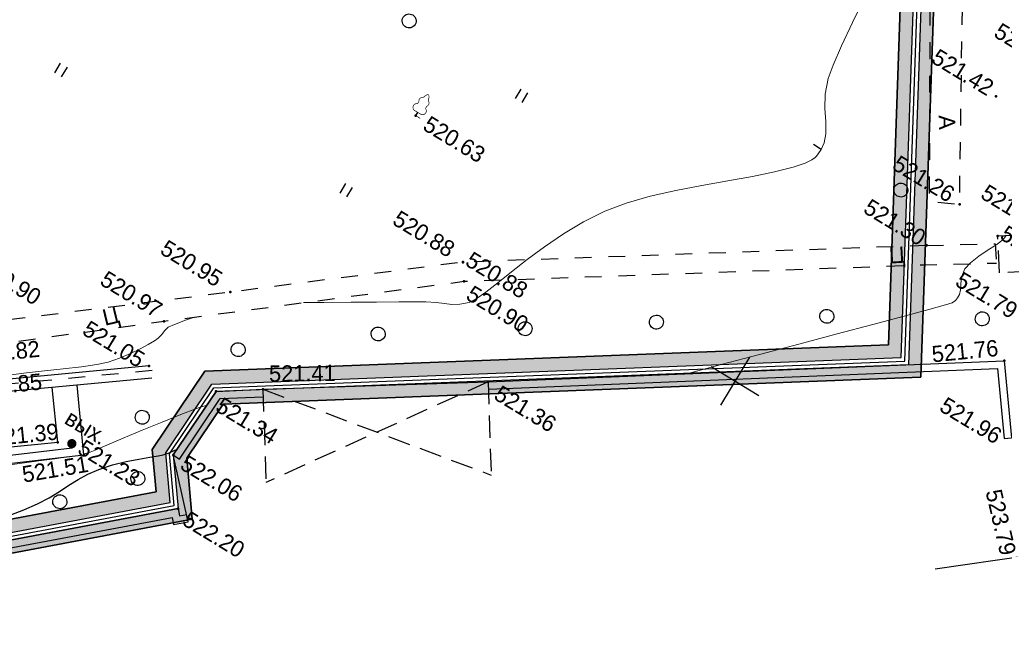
# Model space of a CAD drawing. Header units: millimetres. Extents: x 0 to 1576219, y -334896 to 156638.
# Tile 35 of 63: x 430433 to 483274, y -138936 to -106358. Entities that reach past the tile are written whole.
import ezdxf
from ezdxf import colors
from ezdxf.entities.mleader import LeaderData, LeaderLine
from ezdxf.math import Vec2, Vec3

# ---------------------------------------------------------------- set-up
doc = ezdxf.new("R2010")
doc.units = ezdxf.units.MM
for name, pattern in [('Д_ТРОТ_ТРУБА', [3, 1.5, -1.5]), ('ДОРОГИ_СТРОЯЩ', [9, 8, -1]), ('ЗД_СТР_РАЗВ', [3, 2, -1]), ('НАВЕС_ОПОРЫ', [3, 2, -1])]:
    doc.linetypes.add(name, pattern=pattern)
for name, color, linetype in [('(001) Сетка', 92, 'Continuous'), ('(004) Точки рельефа', 7, 'Continuous'), ('(004a) Точки рельефа (отк.)', 7, 'Continuous'), ('(007) Здания', 7, 'Continuous'), ('(014) Водопровод', 5, 'ИК_Водопровод -------в--------'), ('(022) Возд. Линии', 7, 'Continuous'), ('(025) Дорога', 7, 'Continuous'), ('(028) Гидротехн.', 7, 'Continuous'), ('(031) Горизонтали', 42, 'Continuous'), ('(035) Откосы', 7, 'Continuous'), ('(036) Растительность', 7, 'Continuous'), ('(038) Деревья', 7, 'Continuous'), ('(040) Ограда', 7, 'Continuous'), ('GLUXOY OG', 7, 'Continuous')]:
    doc.layers.add(name, color=color, linetype=linetype)
doc.layers.add('(032) Горизонтали утолщенные', color=32, linetype='Continuous', lineweight=30)
doc.layers.add('(042) Бергштрих', color=32, linetype='Continuous', lineweight=30)
doc.layers.add('К1', color=7, linetype='Continuous', lineweight=40, true_color=0x076e4b)
doc.styles.add('BM-431', font='txt')
doc.styles.add('D-431', font='txt')
doc.styles.add('GOST', font='isocpeur.ttf')
doc.linetypes.add('GAZ_VOZDUSH', pattern='A,1,-2,["~",Standard,S=3,R=0,X=-1.5,Y=-1.5],-1,10', length=14)
doc.linetypes.add('ИК_Водопровод -------в--------', pattern='A,9,-0.6,["В",Standard,S=1.2,R=0,X=0,Y=-0.6],-1.2', length=10.8)
doc.linetypes.add('ОГРАДА_БЕТ', pattern='A,4,["|",Standard,S=0.8,R=0,X=0,Y=-0.8],4', length=8)
doc.linetypes.add('ОГРАДА_ГЛИН', pattern='A,4,["|",Standard,S=0.8,R=0,X=0,Y=-0.8],0.5,["|",Standard,S=0.8,R=0,X=0,Y=-0.8],3.5', length=8)
doc.linetypes.add('ОГРАДА_ИЗГОР', pattern='A,2.5,["|",Standard,S=0.8,R=30,X=0,Y=-0.8],2.5', length=5)
doc.linetypes.add('ОТКОСЫ_НЕУКР', pattern='A,0.5,["|",Standard,S=1.2,R=0,X=0,Y=-1.2],1,["|",Standard,S=0.5,R=0,X=0,Y=-0.5],0.5', length=2)
doc.linetypes.add('ОТКОСЫ_НЕУКР1', pattern='A,0.5,["|",Standard,S=-1.2,R=0,X=0,Y=1.2],1,["|",Standard,S=-0.5,R=0,X=0,Y=0.5],0.5', length=2)

# ---------------------------------------------------------------- blocks, each defined once
blk = doc.blocks.new('d')
at = {"layer": '(038) Деревья'}
blk.add_ellipse((0, 0), major_axis=(0.265, 0.265), ratio=1, start_param=5.497787, end_param=11.780972, dxfattribs=at)
blk = doc.blocks.new('I04010')
for p, q in [((-0.412273, 0.007146), (-0.412273, 1.207146)), ((0.387727, 1.207146), (0.387727, 0.007146))]:
    blk.add_line(p, q)
blk = doc.blocks.new('Setka')
at = {"layer": '(001) Сетка'}
for p, q in [((0, 1.5), (0, -1.5)), ((-1.5, 0), (1.5, 0))]:
    blk.add_line(p, q, dxfattribs=at)
blk = doc.blocks.new('karagach-flat-58')
at = {"layer": '(038) Деревья', "const_width": 0.0375}
for points in [[(-0.208, 1.009, 0.181567), (-0.117, 1.159, 0.303004)], [(0, 1.312, 0.246034), (-0.117, 1.159, 0.489079)], [(0, 1.312, -0.246034), (0.117, 1.159, -0.489079)], [(0.208, 1.009, -0.181567), (0.117, 1.159, -0.303004)], [(-0.315, 0.559, 0.626949), (-0.218, 0.206, 0.702465)], [(-0.315, 0.559, 0.383603), (-0.255, 0.753, 0.352912)], [(-0.208, 1.009, 0.430853), (-0.255, 0.753, 0.548276)], [(0.208, 1.009, -0.430853), (0.255, 0.753, -0.548276)], [(0.315, 0.559, -0.626949), (0.218, 0.206, -0.702465)], [(0.315, 0.559, -0.383603), (0.255, 0.753, -0.352912)]]:
    blk.add_lwpolyline(points, format="xyb", dxfattribs=at)
for points in [[(0, 0.206), (-0.218, 0.206)], [(0, 0), (0, 0.206)], [(0, 0.206), (0.218, 0.206)], [(0, 0), (0.281, 0)]]:
    blk.add_lwpolyline(points, dxfattribs=at)
at = {"layer": '(038) Деревья'}
blk.add_lwpolyline([(0, 0), (0, 0.206)], dxfattribs=at)
blk = doc.blocks.new('A$C05d28b1e')
at = {"layer": '(014) Водопровод', "linetype": 'ByBlock'}
h = blk.add_hatch(color=0, dxfattribs=at)
edge = h.paths.add_edge_path()
edge.add_arc((-44342, -33518), 250, 0, 360)
at = {"layer": '(004) Точки рельефа', "color": 7, "linetype": 'ByBlock', "lineweight": -2}
for p in [(-11629, 8160), (-10293, 2193), (-10649, -610), (-3888, -3735), (-37705, -8905), (-31459, -14302), (-31455, -14304), (-30870, -15143), (-26973, -19086), (-41295, -22160), (-43532, -25342), (-37093, -25701), (-39186, -27103), (-42961, -27804), (-39374, -31204), (-44342, -33518), (-43467, -33713), (-37656, -33532), (-45031, -33845)]:
    blk.add_point(p, dxfattribs=at)
at = {"layer": '(004a) Точки рельефа (отк.)', "color": 7, "linetype": 'ByBlock', "lineweight": -2}
blk.add_point((-7668, 1805), dxfattribs=at)
at = {"layer": '(007) Здания', "ltscale": 600}
blk.add_line((-37093, -25701), (-26973, -19086), dxfattribs=at)
at = {"layer": '(007) Здания', "linetype": 'НАВЕС_ОПОРЫ', "ltscale": 600}
blk.add_line((-26973, -19086), (-24237, -23271), dxfattribs=at)
at = {"layer": '(007) Здания', "linetype": 'ЗД_СТР_РАЗВ', "ltscale": 600}
blk.add_lwpolyline([(-7668, 1805), (-6305, 2730), (-5191, 1088), (-6555, 163)], close=True, dxfattribs=at)
at = {"layer": '(007) Здания', "ltscale": 600}
blk.add_lwpolyline([(-1260, -15183), (2606, -12012)], dxfattribs=at)
at = {"layer": '(007) Здания', "linetype": 'НАВЕС_ОПОРЫ', "ltscale": 600}
for points in [[(-26973, -19086), (-34357, -29886)], [(-37093, -25701), (-24237, -23271)], [(-37093, -25701), (-34357, -29886)]]:
    blk.add_lwpolyline(points, dxfattribs=at)
at = {"layer": '(014) Водопровод', "linetype": 'GAZ_VOZDUSH', "ltscale": 600, "flags": 128}
blk.add_lwpolyline([(-44342, -33518), (-44199, -33721), (-51302, -39257), (-66135, -51011), (-83417, -65659), (-90348, -74918)], dxfattribs=at)
at = {"layer": '(025) Дорога', "linetype": 'Д_ТРОТ_ТРУБА', "ltscale": 600, "flags": 128}
for points in [[(-32885, 36540), (-26424, 25780), (-11763, 1473), (-10293, 2193), (-20261, 19133), (-31505, 37317), (-32885, 36540)], [(-10649, -610), (-7558, 1379), (-6970, 523)], [(-10649, -610), (-31459, -14302), (-41295, -22160), (-53952, -32202), (-53258, -33117), (-51880, -32135), (-43532, -25342), (-30870, -15143), (-10168, -1527), (-6970, 523)]]:
    blk.add_lwpolyline(points, dxfattribs=at)
at = {"layer": '(028) Гидротехн.', "color": 3, "linetype": 'Д_ТРОТ_ТРУБА', "ltscale": 600, "elevation": 147, "flags": 128}
blk.add_lwpolyline([(-42696, -27936), (-50436, -33695), (-53449, -35920)], dxfattribs=at)
at = {"layer": '(028) Гидротехн.', "ltscale": 600}
for points in [[(-42961, -27804), (-50702, -33563)], [(-42502, -28285), (-50242, -34043), (-53255, -36269)]]:
    blk.add_lwpolyline(points, dxfattribs=at)
at = {"layer": '(031) Горизонтали', "color": 42, "linetype": 'Continuous', "lineweight": 0, "ltscale": 600}
for points in [[(-18086, -13176), (-16756, -11794), (-15283, -10264), (-13772, -8696), (-12295, -7160), (-10921, -5731), (-9724, -4481), (-8772, -3483), (-8138, -2810), (-7893, -2534), (-7807, -2334), (-7776, -2154), (-7783, -1935), (-7867, -1701), (-8030, -1396), (-8187, -1031), (-8253, -616), (-8166, -183), (-7962, 352), (-7716, 890), (-7501, 1332), (-7388, 1579), (-7338, 1736), (-7305, 1863), (-7281, 2025)], [(-37639, -20595), (-36720, -20026), (-35484, -19262), (-34312, -18539), (-33292, -17910), (-32510, -17429), (-32053, -17150), (-31570, -16892), (-31158, -16714), (-30788, -16547), (-30430, -16321), (-30053, -15969), (-29824, -15608), (-29572, -15035), (-29287, -14285), (-28959, -13392), (-28581, -12391), (-28141, -11317), (-27632, -10206), (-27043, -9092), (-26366, -8009), (-25616, -7046), (-24709, -6065), (-23697, -5084), (-22634, -4119), (-21575, -3186), (-20571, -2302), (-19679, -1484), (-18950, -748), (-18521, -230), (-18307, 113), (-18222, 317), (-18198, 411), (-18175, 561), (-18161, 844), (-18212, 1231), (-18388, 1699), (-18729, 2253), (-19133, 2828), (-19524, 3486), (-19829, 4288), (-19973, 5041), (-20120, 6159), (-20270, 7540), (-20420, 9085)], [(-49663, -32790), (-49693, -32681), (-49506, -32446), (-49046, -32050), (-48391, -31536), (-47620, -30949), (-46811, -30334), (-46043, -29736), (-45394, -29198), (-44943, -28766), (-44529, -28267), (-44163, -27762), (-43851, -27280), (-43602, -26853), (-43420, -26509), (-43314, -26280), (-43249, -26001), (-43237, -25763), (-43162, -25492), (-42958, -25194), (-42559, -24688), (-42245, -24305)], [(-43485, -33689), (-43476, -33661), (-43458, -33609), (-43383, -33529), (-43258, -33391), (-43093, -33164), (-42698, -32616), (-42139, -31844), (-41484, -30943), (-40798, -30011), (-40149, -29144), (-39603, -28439), (-39227, -27993)], [(-53336, -41440), (-53187, -41373), (-52574, -41199), (-52012, -41078), (-51531, -40950), (-51158, -40753), (-50877, -40437), (-50728, -40109), (-50591, -39760), (-50346, -39380), (-49973, -39026), (-49268, -38420), (-48343, -37651), (-47311, -36804), (-46284, -35969), (-45374, -35232), (-44693, -34680), (-44354, -34403)]]:
    blk.add_lwpolyline(points, dxfattribs=at)
at = {"layer": '(032) Горизонтали утолщенные', "color": 32, "linetype": 'Continuous', "lineweight": 30, "ltscale": 600}
blk.add_lwpolyline([(-45160, -38473), (-44689, -37892), (-44231, -37232), (-43872, -36622), (-43579, -36052), (-43318, -35510), (-43055, -34986), (-42757, -34470), (-42390, -33950), (-41883, -33360), (-41353, -32826), (-40841, -32360), (-40391, -31973), (-40042, -31679), (-39839, -31489), (-39624, -31218), (-39458, -30983), (-39358, -30845)], dxfattribs=at)
at = {"layer": '(035) Откосы', "linetype": 'ОТКОСЫ_НЕУКР1', "ltscale": 600}
blk.add_lwpolyline([(-43467, -33713), (-45734, -30689)], dxfattribs=at)
at = {"layer": '(035) Откосы', "linetype": 'ОТКОСЫ_НЕУКР', "ltscale": 600}
blk.add_lwpolyline([(-43467, -33713), (-50228, -38972), (-65716, -51272), (-69386, -54487), (-82461, -65521), (-92351, -78829), (-94563, -77018), (-83792, -65233), (-70933, -54336), (-66615, -50729), (-55308, -41565), (-45031, -33845), (-46804, -31485)], dxfattribs=at)
at = {"layer": '(040) Ограда', "linetype": 'ОГРАДА_БЕТ', "ltscale": 600, "flags": 128}
for points in [[(-26973, -19086), (-3888, -3735), (-1406, -7062)], [(-39374, -31204), (-39186, -27103), (-37093, -25701)], [(-33190, -84908), (-58509, -52263), (-37656, -33532), (-37389, -33830), (-37091, -33562)]]:
    blk.add_lwpolyline(points, dxfattribs=at)
at = {"layer": '(040) Ограда', "ltscale": 600, "flags": 128}
for points in [[(-26752, -19419), (-3982, -4278), (-1727, -7301)], [(-1727, -7301), (-1406, -7062)], [(-38974, -31222), (-38796, -27323), (-36870, -26033)], [(-39374, -31204), (-38974, -31222)], [(-32874, -84663), (-57965, -52312), (-37686, -34097), (-37419, -34394), (-36824, -33860)]]:
    blk.add_lwpolyline(points, dxfattribs=at)
at = {"layer": '(040) Ограда', "linetype": 'ОГРАДА_ИЗГОР', "ltscale": 600, "flags": 128}
blk.add_lwpolyline([(-36824, -33860), (-39374, -31204)], dxfattribs=at)
at = {"layer": '(042) Бергштрих', "color": 32, "linetype": 'Continuous', "lineweight": 30, "ltscale": 600}
blk.add_line((-18161, 844), (-18661, 868), dxfattribs=at)
at = {"layer": '(001) Сетка', "xscale": 1000, "yscale": 1000, "zscale": 1000}
blk.add_blockref('Setka', (-15665, -12169), dxfattribs=at)
at = {"layer": '(022) Возд. Линии', "xscale": 1000, "yscale": 1000, "zscale": 1000}
blk.add_blockref('karagach-flat-58', (-37705, -8905), dxfattribs=at)
at = {"layer": '(036) Растительность', "linetype": 'Continuous', "xscale": 500, "yscale": 500, "zscale": 500}
for p in [(-33397, -5349), (-38812, -14562), (-55241, -17002)]:
    blk.add_blockref('I04010', p, dxfattribs=at)
at = {"layer": '(038) Деревья', "linetype": 'Continuous', "xscale": 1000, "yscale": 1000, "zscale": 1000}
for p in [(-13381, 1207), (-6064, -2421), (-40640, -4747), (-13264, -6643), (-20915, -11658), (-26756, -15619), (-33346, -19955), (-39334, -24577), (-41845, -30345), (-40343, -33277), (-43278, -36516)]:
    blk.add_blockref('d', p, dxfattribs=at)
at = {"layer": '(004) Точки рельефа', "linetype": 'ByBlock', "char_height": 875, "attachment_point": 4, "style": 'D-431'}
for s, insert in [('521.33', (-13462, 11257)), ('521.42', (-15606, 8331)), ('521.58', (-9574, 3491)), ('521.26', (-14434, 2359)), ('521.30', (-14548, -440)), ('521.79', (-8305, -1222)), ('521.96', (-5544, -7402)), ('520.63', (-37064, -8918)), ('520.88', (-35823, -14096)), ('520.90', (-30362, -15484)), ('521.36', (-26300, -19283)), ('520.95', (-45660, -21921)), ('520.97', (-47557, -25015)), ('520.90', (-53467, -27817)), ('521.05', (-46980, -27787)), ('521.34', (-38736, -27587)), ('522.06', (-38750, -31225)), ('521.23', (-43882, -33369)), ('522.20', (-37089, -33725))]:
    blk.add_mtext(s, dxfattribs=dict(at, insert=insert))
for s, insert, rotation in [('521.76', (-7386, -5462), 36.9132), ('523.79', (-797, -9951), 314.38), ('521.41', (-37244, -24821), 31.9774), ('520.82', (-51310, -32220), 37.1442), ('520.85', (-50300, -33667), 37.1864), ('521.39', (-48151, -35489), 37.1039), ('521.51', (-45747, -36321), 40.7664)]:
    blk.add_mtext(s, dxfattribs=dict(at, insert=insert, rotation=rotation))
at = {"layer": '(004a) Точки рельефа (отк.)', "linetype": 'ByBlock', "char_height": 875, "attachment_point": 4, "style": 'D-431'}
for s, insert in [('521.47', (-7543, 2155)), ('520.88', (-31334, -13952))]:
    blk.add_mtext(s, dxfattribs=dict(at, insert=insert))
at = {"layer": '(014) Водопровод', "color": 0, "linetype": 'Continuous', "style": 'BM-431'}
blk.add_text('вых.', height=875, dxfattribs=at).set_placement((-45318, -32800))
at = {"layer": '(025) Дорога', "linetype": 'ДОРОГИ_СТРОЯЩ', "style": 'BM-431'}
for s, rotation, p in [('A', 303.328, (-13728, 5684)), ('Ц', 34.7198, (-11860, -2481)), ('Ц', 44.9903, (-46104, -27204))]:
    blk.add_text(s, height=875, rotation=rotation, dxfattribs=at).set_placement(p)

msp = doc.modelspace()

# ---------------------------------------------------------------- hatches: boundary and pattern name
at = {"true_color": 0xb1ab95}
h = msp.add_hatch(color=253, dxfattribs=at)
h.dxf.hatch_style = 1
edge = h.paths.add_edge_path(flags=17)
edge.add_line((343420.655, -199706.481), (343362.341, -199006.181))
edge.add_line((343362.341, -199006.181), (342076.349, -199228.438))
edge.add_line((342076.349, -199228.438), (336804.038, -135912.752))
edge.add_line((336804.038, -135912.752), (333198.074, -35331.661))
edge.add_arc((340132.883, -34378.551), 7000, 180.0000002, 187.8256259, ccw=False)
edge.add_line((333132.883, -34378.551), (333132.883, -33513.298))
edge.add_line((333132.883, -33513.298), (331876.277, 1537.182))
edge.add_line((331876.277, 1537.182), (481405.729, 1522.586))
edge.add_line((481405.729, 1522.586), (481044.993, -8881.341))
edge.add_line((481044.993, -8881.341), (477779.736, -8841.621))
edge.add_line((477779.736, -8841.621), (477706.755, -14841.177))
edge.add_line((477706.755, -14841.177), (480837.027, -14879.255))
edge.add_line((480837.027, -14879.255), (477060.555, -123795.887))
edge.add_line((477060.555, -123795.887), (440367.499, -125207.107))
edge.add_line((440367.499, -125207.107), (437547.553, -129401.84))
edge.add_line((437547.553, -129401.84), (437752.191, -131676.945))
edge.add_line((437752.191, -131676.945), (410180.409, -136859.222))
edge.add_line((410180.409, -136859.222), (415909.299, -187062.516))
edge.add_line((415909.299, -187062.516), (355337.759, -197050.472))
edge.add_line((355337.759, -197050.472), (354621.109, -192708.604))
edge.add_line((354621.109, -192708.604), (348936.832, -193646.827))
edge.add_line((348936.832, -193646.827), (349362.314, -198756.485))
edge.add_line((349362.314, -198756.485), (350814.334, -198505.534))
edge.add_line((350814.334, -198505.534), (350179.275, -194657.99))
edge.add_line((350179.275, -194657.99), (353632.551, -194088.007))
edge.add_line((353632.551, -194088.007), (354267.744, -197936.365))
edge.add_line((354267.744, -197936.365), (416680.292, -187644.836))
edge.add_line((416680.292, -187644.836), (410949.73, -137426.881))
edge.add_line((410949.73, -137426.881), (438506.333, -132247.457))
edge.add_line((438506.333, -132247.457), (438266.977, -129586.367))
edge.add_line((438266.977, -129586.367), (440749.931, -125892.916))
edge.add_line((440749.931, -125892.916), (477737.589, -124470.365))
edge.add_line((477737.589, -124470.365), (482130.419, 2222.516))
edge.add_line((482130.419, 2222.516), (331150.729, 2237.253))
edge.add_line((331150.729, 2237.253), (336105.08, -135954.359))
edge.add_line((336105.08, -135954.359), (341442.206, -200048.413))
edge.add_line((341442.206, -200048.413), (343420.655, -199706.481))
h.paths.add_polyline_path([(335705.675, -135978.134), (330736.13, 2637.293), (482544.527, 2622.475), (478124.466, -124855.782), (440968.463, -126284.807), (438678.076, -129691.81), (438937.271, -132573.464), (411389.342, -137751.258), (417120.526, -187974.659), (354332.879, -198330.986), (354463.098, -199119.925), (351009.821, -199689.908), (350879.476, -198900.206), (349395.637, -199156.656), (349561.227, -201145.243), (355842.501, -200108.483), (355630.878, -198826.35), (417891.516, -188556.948), (412158.662, -138318.917), (439691.413, -133143.976), (439397.499, -129876.337), (441350.895, -126970.617), (478801.5, -125530.26), (483269.216, 3322.405), (330010.582, 3337.364), (335006.717, -136019.742), (340445.695, -201336.947), (343512.291, -200806.951), (343453.977, -200106.651), (341079.838, -200516.971)])

# ---------------------------------------------------------------- next in the draw order: block references
at = {"color": 5, "lineweight": 50, "rotation": 328.7134303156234}
msp.add_blockref('A$C05d28b1e', (488531.156, -123473.137), dxfattribs=at)

# ---------------------------------------------------------------- next in the draw order: linework, layer by layer
at = {"color": 8}
for points in [[(343573.19, -200796.426), (340445.695, -201336.947), (335006.717, -136019.742), (330010.582, 3337.364), (483269.216, 3322.405), (478801.5, -125530.26), (441350.895, -126970.617), (439397.499, -129876.337), (439691.413, -133143.976), (412158.662, -138318.917), (417891.516, -188556.948), (355630.878, -198826.35), (355842.501, -200108.483), (349561.227, -201145.243)], [(417891.516, -188556.948), (412158.662, -138318.917), (439691.413, -133143.976), (439397.499, -129876.337), (441350.895, -126970.617), (478801.5, -125530.26), (483269.216, 3322.405), (330010.582, 3337.364), (335006.717, -136019.742), (340445.695, -201336.947)], [(341079.838, -200516.971), (335705.675, -135978.134), (330736.13, 2637.293), (482544.527, 2622.475), (478124.466, -124855.782), (440968.463, -126284.807), (438678.076, -129691.81), (438937.271, -132573.464), (411389.342, -137751.258), (417120.526, -187974.659)], [(416680.292, -187644.836), (410949.73, -137426.881), (438506.333, -132247.457), (438266.977, -129586.367), (440749.931, -125892.916), (477737.589, -124470.365), (482130.419, 2222.516), (331150.729, 2237.253), (336105.08, -135954.359), (341442.206, -200048.413)], [(410180.409, -136859.222), (437752.191, -131676.945), (437547.553, -129401.84), (440367.499, -125207.107), (477060.555, -123795.887), (480837.027, -14879.255), (477706.755, -14841.177), (477779.736, -8841.621), (481044.993, -8881.341), (481405.729, 1522.586), (331876.277, 1537.182)], [(415909.299, -187062.516), (410180.409, -136859.222), (437752.191, -131676.945), (437547.553, -129401.84), (440367.499, -125207.107), (477060.555, -123795.887), (480837.027, -14879.255)]]:
    msp.add_lwpolyline(points, dxfattribs=at)
msp.add_lwpolyline([(342076.349, -199228.438), (336804.038, -135912.752), (333198.074, -35331.661, -0.034159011), (333132.883, -34378.551), (333132.883, -33513.298), (331876.277, 1537.182), (481405.729, 1522.586), (481044.993, -8881.341), (477779.736, -8841.621), (477706.755, -14841.177), (480837.027, -14879.255), (477060.555, -123795.887), (440367.499, -125207.107), (437547.553, -129401.84), (437752.191, -131676.945), (410180.409, -136859.222), (415909.299, -187062.516)], format="xyb", dxfattribs=at)
at = {"color": 8, "lineweight": 30}
for points in [[(477060.555, -123795.887), (480837.027, -14879.255)], [(440367.499, -125207.107), (477060.555, -123795.887)], [(437547.553, -129401.84), (440367.499, -125207.107)], [(437752.191, -131676.945), (437547.553, -129401.84)], [(410180.409, -136859.222), (437752.191, -131676.945)]]:
    msp.add_lwpolyline(points, dxfattribs=at)
at = {"layer": 'GLUXOY OG', "color": 186, "linetype": 'ОГРАДА_ГЛИН', "lineweight": 30, "ltscale": 400}
for points in [[(341079.838, -200516.971), (335705.675, -135978.134), (330736.13, 2637.293), (482544.527, 2622.475), (478124.466, -124855.782), (440968.463, -126284.807), (438678.076, -129691.81), (438937.271, -132573.464), (411389.342, -137751.258), (417120.526, -187974.659)], [(416680.292, -187644.836), (410949.73, -137426.881), (438506.333, -132247.457), (438266.977, -129586.367), (440749.931, -125892.916), (477737.589, -124470.365), (482130.419, 2222.516), (331150.729, 2237.253), (336105.08, -135954.359), (341442.206, -200048.413)]]:
    msp.add_lwpolyline(points, dxfattribs=at)
at = {"layer": 'GLUXOY OG', "color": 186, "lineweight": 30, "ltscale": 400}
msp.add_lwpolyline([(416900.409, -187809.747), (411169.536, -137589.069), (438721.802, -132410.46), (438472.526, -129639.089), (440859.197, -126088.862), (477931.027, -124663.074), (482337.473, 2422.495), (330943.43, 2437.273), (335905.377, -135966.247), (341261.022, -200282.692)], dxfattribs=at)

# ---------------------------------------------------------------- next in the draw order: leaders
at = {"layer": 'К1', "color": 0, "linetype": 'ByBlock', "lineweight": 0, "ltscale": 250}
ml = msp.add_multileader_mtext('Standard', dxfattribs=at)
ml.set_content('УП1,2 90%%D', style='GOST')
ml.set_leader_properties()
ml.build(insert=Vec2(0, 0))
ml.multileader.update_dxf_attribs({"text_left_attachment_type": 6, "text_right_attachment_type": 6, "dogleg_length": 0.001, "arrow_head_size": 750, "scale": 500})
ctx = ml.context
ctx.base_point, ctx.scale, ctx.char_height, ctx.arrow_head_size, ctx.landing_gap_size, ctx.plane_origin = Vec3(740669.526, -189800.546, 3656), 500, 500, 750, 0, Vec3(775757.993, -176241.907, 3656)
ctx.left_attachment, ctx.right_attachment, ctx.text_align_type = 6, 6, 1
notes = []
notes.append((ctx, [(0, (0, 0, 0), (0, 0), (1, 0), 1, [])]))
ctx.mtext.insert, ctx.mtext.alignment, ctx.mtext.flow_direction = Vec3(742057.026, -189200.546, 3656), 2, 5
ctx.mtext.has_bg_fill, ctx.mtext.bg_color, ctx.mtext.bg_scale_factor, ctx.mtext.bg_transparency, ctx.mtext.use_window_bg_color = 1, -1023410173, 1.1, 0, 0
for ctx, leaders in notes:
    for number, flags, end, landing, length, lines in leaders:
        leader = LeaderData()
        leader.index, (leader.has_last_leader_line, leader.has_dogleg_vector, leader.attachment_direction) = number, flags
        leader.last_leader_point, leader.dogleg_vector, leader.dogleg_length = Vec3(end), Vec3(landing), length
        for number, points, colour, breaks in lines:
            line = LeaderLine()
            line.index, line.vertices, line.color, line.breaks = number, Vec3.list(points), colors.encode_raw_color(colour), breaks
            leader.lines.append(line)
        ctx.leaders.append(leader)

# ---------------------------------------------------------------- next in the draw order: leaders
ml = msp.add_multileader_mtext('Standard', dxfattribs=at)
ml.set_content('УП3 90%%D', style='GOST')
ml.set_leader_properties()
ml.build(insert=Vec2(0, 0))
ml.multileader.update_dxf_attribs({"text_left_attachment_type": 6, "text_right_attachment_type": 6, "dogleg_length": 0.001, "arrow_head_size": 750, "scale": 500})
ctx = ml.context
ctx.base_point, ctx.scale, ctx.char_height, ctx.arrow_head_size, ctx.landing_gap_size, ctx.plane_origin = Vec3(752427.104, -190628.39, 3656), 500, 500, 750, 0, Vec3(786128.071, -177069.751, 3656)
ctx.left_attachment, ctx.right_attachment, ctx.text_align_type = 6, 6, 1
notes = []
notes.append((ctx, [(0, (0, 0, 0), (0, 0), (1, 0), 1, [])]))
ctx.mtext.insert, ctx.mtext.alignment, ctx.mtext.flow_direction = Vec3(753602.104, -190028.39, 3656), 2, 5
ctx.mtext.has_bg_fill, ctx.mtext.bg_color, ctx.mtext.bg_scale_factor, ctx.mtext.bg_transparency, ctx.mtext.use_window_bg_color = 1, -1023410173, 1.1, 0, 0
for ctx, leaders in notes:
    for number, flags, end, landing, length, lines in leaders:
        leader = LeaderData()
        leader.index, (leader.has_last_leader_line, leader.has_dogleg_vector, leader.attachment_direction) = number, flags
        leader.last_leader_point, leader.dogleg_vector, leader.dogleg_length = Vec3(end), Vec3(landing), length
        for number, points, colour, breaks in lines:
            line = LeaderLine()
            line.index, line.vertices, line.color, line.breaks = number, Vec3.list(points), colors.encode_raw_color(colour), breaks
            leader.lines.append(line)
        ctx.leaders.append(leader)

# ---------------------------------------------------------------- next in the draw order: leaders
ml = msp.add_multileader_mtext('Standard', dxfattribs=at)
ml.set_content('УП4 90%%D', style='GOST')
ml.set_leader_properties()
ml.build(insert=Vec2(0, 0))
ml.multileader.update_dxf_attribs({"text_left_attachment_type": 6, "text_right_attachment_type": 6, "dogleg_length": 0.001, "arrow_head_size": 750, "scale": 500})
ctx = ml.context
ctx.base_point, ctx.scale, ctx.char_height, ctx.arrow_head_size, ctx.landing_gap_size, ctx.plane_origin = Vec3(749897.856, -197249.302, 3656), 500, 500, 750, 0, Vec3(782423.822, -183690.663, 3656)
ctx.left_attachment, ctx.right_attachment, ctx.text_align_type = 6, 6, 1
notes = []
notes.append((ctx, [(0, (0, 0, 0), (0, 0), (1, 0), 1, [])]))
ctx.mtext.insert, ctx.mtext.alignment, ctx.mtext.flow_direction = Vec3(751097.856, -196649.302, 3656), 2, 5
ctx.mtext.has_bg_fill, ctx.mtext.bg_color, ctx.mtext.bg_scale_factor, ctx.mtext.bg_transparency, ctx.mtext.use_window_bg_color = 1, -1023410173, 1.1, 0, 0
for ctx, leaders in notes:
    for number, flags, end, landing, length, lines in leaders:
        leader = LeaderData()
        leader.index, (leader.has_last_leader_line, leader.has_dogleg_vector, leader.attachment_direction) = number, flags
        leader.last_leader_point, leader.dogleg_vector, leader.dogleg_length = Vec3(end), Vec3(landing), length
        for number, points, colour, breaks in lines:
            line = LeaderLine()
            line.index, line.vertices, line.color, line.breaks = number, Vec3.list(points), colors.encode_raw_color(colour), breaks
            leader.lines.append(line)
        ctx.leaders.append(leader)

# ---------------------------------------------------------------- next in the draw order: leaders
ml = msp.add_multileader_mtext('Standard', dxfattribs=at)
ml.set_content('УП5.6 90%%D', style='GOST')
ml.set_leader_properties()
ml.build(insert=Vec2(0, 0))
ml.multileader.update_dxf_attribs({"text_left_attachment_type": 6, "text_right_attachment_type": 6, "dogleg_length": 0.001, "arrow_head_size": 750, "scale": 500})
ctx = ml.context
ctx.base_point, ctx.scale, ctx.char_height, ctx.arrow_head_size, ctx.landing_gap_size, ctx.plane_origin = Vec3(760430.922, -194191.015, 3656), 500, 500, 750, 0, Vec3(791756.888, -180632.376, 3656)
ctx.left_attachment, ctx.right_attachment, ctx.text_align_type = 6, 6, 1
notes = []
notes.append((ctx, [(0, (0, 0, 0), (0, 0), (1, 0), 1, [])]))
ctx.mtext.insert, ctx.mtext.alignment, ctx.mtext.flow_direction = Vec3(761855.922, -193591.015, 3656), 2, 5
ctx.mtext.has_bg_fill, ctx.mtext.bg_color, ctx.mtext.bg_scale_factor, ctx.mtext.bg_transparency, ctx.mtext.use_window_bg_color = 1, -1023410173, 1.1, 0, 0
for ctx, leaders in notes:
    for number, flags, end, landing, length, lines in leaders:
        leader = LeaderData()
        leader.index, (leader.has_last_leader_line, leader.has_dogleg_vector, leader.attachment_direction) = number, flags
        leader.last_leader_point, leader.dogleg_vector, leader.dogleg_length = Vec3(end), Vec3(landing), length
        for number, points, colour, breaks in lines:
            line = LeaderLine()
            line.index, line.vertices, line.color, line.breaks = number, Vec3.list(points), colors.encode_raw_color(colour), breaks
            leader.lines.append(line)
        ctx.leaders.append(leader)

doc.saveas('drawing.dxf')
